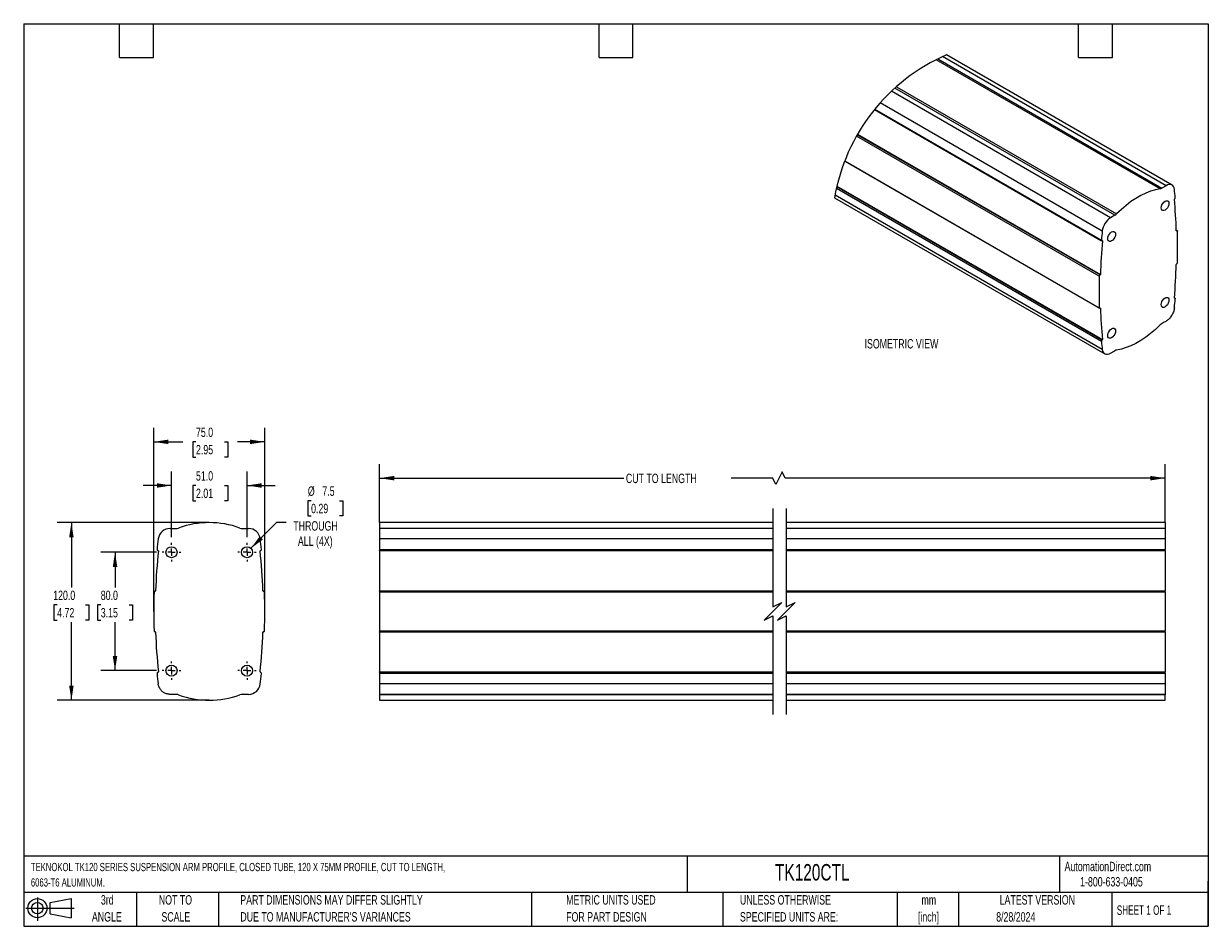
# Model space of a CAD drawing. Header units: millimetres. Extents: x 19 to 819, y 19 to 629.
import ezdxf

# ---------------------------------------------------------------- set-up
doc = ezdxf.new("R2010")
doc.units = ezdxf.units.MM
doc.header["$LTSCALE"] = 3
doc.linetypes.add('CENTERX2', pattern=[20.32, 12.7, -2.54, 2.54, -2.54])
doc.layers.add('CENTER', color=40, linetype='CENTERX2')
doc.layers.add('DIMENSIONS', color=140, linetype='Continuous', lineweight=25)
doc.layers.add('TEXT', color=140, linetype='Continuous', lineweight=25)
doc.styles.add('SLDTEXTSTYLE0', font='TXT', dxfattribs={"width": 0.7})
doc.styles.add('SLDTEXTSTYLE1', font='TXT', dxfattribs={"width": 0.65})
doc.dimstyles.new('SLDDIMSTYLE0', dxfattribs={"dimtxt": 6.474023, "dimasz": 9.906, "dimexe": 0, "dimexo": 0.0625, "dimgap": 1.618506, "dimtad": 0, "dimtih": 1, "dimtoh": 1, "dimrnd": 1e-09, "dimzin": 12, "dimdsep": 46, "dimtxsty": 'SLDTEXTSTYLE0', "dimsah": 1, "dimcen": 0.09, "dimadec": 0, "dimazin": 3, "dimtfac": 1, "dimtofl": 0, "dimtmove": 0, "dimatfit": 3, "dimfxl": 0, "dimfrac": 2, "dimtolj": 1, "dimtzin": 12, "dimarcsym": 0})
doc.dimstyles.new('SLDDIMSTYLE1', dxfattribs={"dimtxt": 6.474023, "dimasz": 9.906, "dimexe": 0, "dimexo": 0.0625, "dimgap": 1.618506, "dimtad": 0, "dimtih": 1, "dimtoh": 1, "dimrnd": 1e-09, "dimzin": 4, "dimdsep": 46, "dimtxsty": 'SLDTEXTSTYLE0', "dimsah": 1, "dimcen": 0.09, "dimadec": 0, "dimazin": 1, "dimtfac": 1, "dimtofl": 0, "dimtmove": 0, "dimatfit": 3, "dimfxl": 0, "dimfrac": 2, "dimtolj": 1, "dimtzin": 12, "dimarcsym": 0})
doc.dimstyles.new('SLDDIMSTYLE2', dxfattribs={"dimtxt": 6.474023, "dimasz": 9.906, "dimexe": 0, "dimexo": 0.0625, "dimgap": 1.618506, "dimtad": 0, "dimtih": 1, "dimtoh": 1, "dimrnd": 1e-09, "dimzin": 4, "dimdsep": 46, "dimtxsty": 'SLDTEXTSTYLE0', "dimsah": 1, "dimcen": 0.09, "dimadec": 0, "dimazin": 1, "dimtfac": 1, "dimtmove": 0, "dimatfit": 0, "dimfxl": 0, "dimfrac": 2, "dimtolj": 1, "dimtzin": 12, "dimarcsym": 0})
doc.dimstyles.new('SLDDIMSTYLE3', dxfattribs={"dimtxt": 6.474023, "dimasz": 9.906, "dimexe": 0, "dimexo": 0.0625, "dimgap": 1.618506, "dimtad": 0, "dimtih": 1, "dimtoh": 1, "dimrnd": 1e-09, "dimzin": 12, "dimdsep": 46, "dimtxsty": 'SLDTEXTSTYLE0', "dimsah": 1, "dimcen": 0, "dimadec": 0, "dimazin": 3, "dimtfac": 1, "dimtofl": 0, "dimtmove": 0, "dimatfit": 3, "dimfxl": 0, "dimfrac": 2, "dimtolj": 1, "dimtzin": 12, "dimarcsym": 0})

# ---------------------------------------------------------------- blocks, each defined once
blk = doc.blocks.new('Block11')
at = {"color": 7, "linetype": 'Continuous', "lineweight": 18}
for p, q in [((0, 8.65), (32.62, 8.65)), ((7.77, 15.93), (7.77, 0)), ((16.44, 12.5), (30.53, 15.1)), ((16.44, 4.79), (16.44, 12.5)), ((30.53, 15.1), (30.53, 2.19)), ((16.44, 4.79), (30.53, 2.19))]:
    blk.add_line(p, q, dxfattribs=at)
for radius in [6.45, 3.86]:
    blk.add_circle((7.77, 8.65), radius, dxfattribs=at)
blk = doc.blocks.new('Block12')
at = {"color": 7, "linetype": 'Continuous'}
blk.add_blockref('Block11', (0, 0), dxfattribs=at)
blk = doc.blocks.new('_D')
at = {"layer": 'DIMENSIONS'}
for p, q in [((259.38, 291.83), (259.38, 331.24)), ((789.93, 291.83), (789.93, 331.24)), ((259.38, 321.71), (424.32, 321.71)), ((524.96, 321.71), (496.94, 321.71)), ((527.08, 317.48), (524.96, 321.71)), ((531.31, 325.94), (527.08, 317.48)), ((533.43, 321.71), (531.31, 325.94)), ((789.93, 321.71), (533.43, 321.71))]:
    blk.add_line(p, q, dxfattribs=at)
for points in [[(259.38, 321.71), (269.29, 320.19), (269.29, 323.23)], [(789.93, 321.71), (780.03, 323.23), (780.03, 320.19)]]:
    blk.add_solid(points, dxfattribs=at)
at = {"layer": 'DIMENSIONS', "insert": (425.77, 324.75), "char_height": 6.35, "attachment_point": 1, "style": 'SLDTEXTSTYLE0'}
blk.add_mtext('CUT TO LENGTH', dxfattribs=at)
blk = doc.blocks.new('_D_1')
at = {"layer": 'DIMENSIONS'}
for p, q in [((140.58, 291.71), (41.75, 291.71)), ((51.28, 291.71), (51.28, 247.85)), ((41.66, 236.11), (39.48, 236.11)), ((39.48, 236.11), (39.48, 225.83)), ((60.9, 236.11), (63.07, 236.11)), ((63.07, 236.11), (63.07, 225.83)), ((39.48, 225.83), (41.66, 225.83)), ((51.28, 171.71), (51.28, 224.38)), ((63.07, 225.83), (60.9, 225.83)), ((140.58, 171.71), (41.75, 171.71))]:
    blk.add_line(p, q, dxfattribs=at)
for points in [[(51.28, 291.71), (49.75, 281.8), (52.8, 281.8)], [(51.28, 171.71), (52.8, 181.62), (49.75, 181.62)]]:
    blk.add_solid(points, dxfattribs=at)
at = {"layer": 'DIMENSIONS', "char_height": 6.35, "attachment_point": 1, "style": 'SLDTEXTSTYLE0'}
for s, insert in [('120.0', (38.97, 245.75)), ('4.72', (41.66, 234.01))]:
    blk.add_mtext(s, dxfattribs=dict(at, insert=insert))
blk = doc.blocks.new('_D_2')
at = {"layer": 'DIMENSIONS'}
for p, q in [((106.89, 235.52), (106.89, 355.76)), ((181.89, 235.52), (181.89, 355.76)), ((106.89, 346.23), (126.64, 346.23)), ((135.41, 346.23), (133.24, 346.23)), ((133.24, 346.23), (133.24, 335.94)), ((154.65, 346.23), (156.82, 346.23)), ((156.82, 346.23), (156.82, 335.94)), ((181.89, 346.23), (163.42, 346.23)), ((133.24, 335.94), (135.41, 335.94)), ((156.82, 335.94), (154.65, 335.94))]:
    blk.add_line(p, q, dxfattribs=at)
for points in [[(106.89, 346.23), (116.79, 344.71), (116.79, 347.76)], [(181.89, 346.23), (171.98, 347.76), (171.98, 344.71)]]:
    blk.add_solid(points, dxfattribs=at)
at = {"layer": 'DIMENSIONS', "char_height": 6.35, "attachment_point": 1, "style": 'SLDTEXTSTYLE0'}
for s, insert in [('75.0', (135.41, 355.87)), ('2.95', (135.41, 344.13))]:
    blk.add_mtext(s, dxfattribs=dict(at, insert=insert))
blk = doc.blocks.new('_D_3')
at = {"layer": 'DIMENSIONS'}
for p, q in [((108.81, 271.71), (71.22, 271.71)), ((80.74, 271.71), (80.74, 247.85)), ((71.12, 236.11), (68.95, 236.11)), ((68.95, 236.11), (68.95, 225.83)), ((90.36, 236.11), (92.54, 236.11)), ((92.54, 236.11), (92.54, 225.83)), ((68.95, 225.83), (71.12, 225.83)), ((80.74, 191.71), (80.74, 224.38)), ((92.54, 225.83), (90.36, 225.83)), ((108.81, 191.71), (71.22, 191.71))]:
    blk.add_line(p, q, dxfattribs=at)
for points in [[(80.74, 271.71), (79.22, 261.8), (82.27, 261.8)], [(80.74, 191.71), (82.27, 201.62), (79.22, 201.62)]]:
    blk.add_solid(points, dxfattribs=at)
at = {"layer": 'DIMENSIONS', "char_height": 6.35, "attachment_point": 1, "style": 'SLDTEXTSTYLE0'}
for s, insert in [('80.0', (71.12, 245.75)), ('3.15', (71.12, 234.01))]:
    blk.add_mtext(s, dxfattribs=dict(at, insert=insert))
blk = doc.blocks.new('_D_4')
at = {"layer": 'DIMENSIONS'}
for p, q in [((118.89, 281.79), (118.89, 326.29)), ((169.89, 281.79), (169.89, 326.29)), ((118.89, 316.77), (99.84, 316.77)), ((135.41, 316.77), (133.24, 316.77)), ((133.24, 316.77), (133.24, 306.48)), ((154.65, 316.77), (156.82, 316.77)), ((156.82, 316.77), (156.82, 306.48)), ((169.89, 316.77), (188.94, 316.77)), ((133.24, 306.48), (135.41, 306.48)), ((156.82, 306.48), (154.65, 306.48))]:
    blk.add_line(p, q, dxfattribs=at)
for points in [[(118.89, 316.77), (108.98, 318.29), (108.98, 315.25)], [(169.89, 316.77), (179.79, 315.25), (179.79, 318.29)]]:
    blk.add_solid(points, dxfattribs=at)
at = {"layer": 'DIMENSIONS', "char_height": 6.35, "attachment_point": 1, "style": 'SLDTEXTSTYLE0'}
for s, insert in [('51.0', (135.41, 326.4)), ('2.01', (135.41, 314.67))]:
    blk.add_mtext(s, dxfattribs=dict(at, insert=insert))
blk = doc.blocks.new('_D_5')
at = {"layer": 'DIMENSIONS'}
for p, q in [((213.17, 306.49), (210.99, 306.49)), ((210.99, 306.49), (210.99, 296.2)), ((232.41, 306.49), (234.58, 306.49)), ((234.58, 306.49), (234.58, 296.2)), ((210.99, 296.2), (213.17, 296.2)), ((234.58, 296.2), (232.41, 296.2)), ((172.52, 274.34), (190.12, 291.94)), ((190.12, 291.94), (196.39, 291.94))]:
    blk.add_line(p, q, dxfattribs=at)
blk.add_solid([(172.52, 274.34), (180.6, 280.27), (178.45, 282.43)], dxfattribs=at)
at = {"layer": 'DIMENSIONS', "char_height": 6.35, "attachment_point": 1, "style": 'SLDTEXTSTYLE0'}
for s, insert in [('%%c', (210.97, 316.13)), ('7.5', (220.75, 316.13)), ('0.29', (213.17, 304.39)), ('THROUGH', (201.15, 292.65)), ('ALL (4X)', (204.25, 282.36))]:
    blk.add_mtext(s, dxfattribs=dict(at, insert=insert))
blk = doc.blocks.new('SW_CENTERMARKSYMBOL_0')
at = {"layer": 'CENTER', "color": 0}
for p, q in [((-5.08, 0), (-6.265, 0)), ((0, 0), (-2.54, 0)), ((0, 5.08), (0, 6.265)), ((0, 0), (0, 2.54)), ((0, 0), (0, -2.54)), ((0, 0), (2.54, 0)), ((5.08, 0), (6.265, 0)), ((0, -5.08), (0, -6.265))]:
    blk.add_line(p, q, dxfattribs=at)
blk = doc.blocks.new('SW_CENTERMARKSYMBOL_1')
at = {"layer": 'CENTER', "color": 0}
for p, q in [((-5.08, 0), (-6.265, 0)), ((0, 0), (-2.54, 0)), ((0, 5.08), (0, 6.265)), ((0, 0), (0, 2.54)), ((0, 0), (0, -2.54)), ((0, 0), (2.54, 0)), ((5.08, 0), (6.265, 0)), ((0, -5.08), (0, -6.265))]:
    blk.add_line(p, q, dxfattribs=at)
blk = doc.blocks.new('SW_CENTERMARKSYMBOL_2')
at = {"layer": 'CENTER', "color": 0}
for p, q in [((-5.08, 0), (-6.265, 0)), ((0, 0), (-2.54, 0)), ((0, 5.08), (0, 6.265)), ((0, 0), (0, 2.54)), ((0, 0), (0, -2.54)), ((0, 0), (2.54, 0)), ((5.08, 0), (6.265, 0)), ((0, -5.08), (0, -6.265))]:
    blk.add_line(p, q, dxfattribs=at)
blk = doc.blocks.new('SW_CENTERMARKSYMBOL_3')
at = {"layer": 'CENTER', "color": 0}
for p, q in [((-5.08, 0), (-6.265, 0)), ((0, 0), (-2.54, 0)), ((0, 5.08), (0, 6.265)), ((0, 0), (0, 2.54)), ((0, 0), (0, -2.54)), ((0, 0), (2.54, 0)), ((5.08, 0), (6.265, 0)), ((0, -5.08), (0, -6.265))]:
    blk.add_line(p, q, dxfattribs=at)

msp = doc.modelspace()

# ---------------------------------------------------------------- linework, layer by layer
for p, q in [((786.556, 517.12), (635.448, 604.353)), ((636.522, 604.892), (787.777, 517.574)), ((790.644, 519.229), (639.653, 606.394)), ((794.644, 519.625), (642.287, 607.579)), ((756.028, 499.246), (607.386, 585.055)), ((608.516, 586.064), (757.249, 500.202)), ((753.162, 497.591), (605.183, 583.017)), ((593.723, 570.649), (747.107, 482.102)), ((593.889, 570.854), (746.965, 482.485)), ((747.549, 488.631), (597.594, 575.198)), ((745.539, 458.12), (581.553, 552.787)), ((746.051, 458.968), (582.043, 553.647)), ((746.086, 458.986), (582.06, 553.677)), ((582.237, 553.982), (746.269, 459.289)), ((573.557, 535.874), (745.684, 436.507)), ((573.626, 536.052), (745.539, 436.809)), ((747.549, 408.618), (567.028, 512.83)), ((746.965, 414.089), (567.966, 517.423)), ((747.405, 414.973), (568.194, 518.429)), ((747.44, 414.997), (568.203, 518.468)), ((568.287, 518.826), (747.597, 415.312)), ((790.644, 519.229), (787.777, 517.574)), ((566.714, 511.067), (749.162, 405.742)), ((796.4, 510.395), (796.366, 510.37)), ((756.028, 499.246), (753.162, 497.591)), ((798.122, 488.86), (797.527, 489.204)), ((797.535, 488.942), (797.754, 488.815)), ((797.536, 488.9), (797.72, 488.794)), ((797.72, 488.794), (797.754, 488.815)), ((747.597, 481.993), (747.399, 482.107)), ((747.44, 482.126), (747.405, 482.11)), ((797.754, 466.4), (797.72, 466.381)), ((746.051, 458.968), (746.086, 458.986)), ((796.208, 443.368), (796.4, 443.257)), ((796.208, 443.332), (796.366, 443.241)), ((796.699, 443.265), (796.222, 443.54)), ((796.366, 443.241), (796.4, 443.257)), ((746.086, 436.574), (746.051, 436.552)), ((746.269, 436.482), (746.099, 436.581)), ((747.405, 414.973), (747.44, 414.997)), ((753.162, 406.138), (756.028, 407.793)), ((525.083, 291.71), (259.382, 291.71)), ((259.382, 291.71), (259.382, 288.018)), ((789.932, 291.71), (534.083, 291.71)), ((789.932, 291.71), (789.932, 288.018)), ((117.881, 287.71), (121.935, 287.71)), ((166.835, 287.71), (170.889, 287.71)), ((259.382, 288.018), (525.083, 288.018)), ((259.382, 288.018), (259.382, 287.71)), ((525.083, 287.71), (259.382, 287.71)), ((259.382, 287.71), (259.382, 280.705)), ((525.083, 280.705), (259.382, 280.705)), ((259.382, 280.705), (259.382, 273.592)), ((534.083, 288.018), (789.932, 288.018)), ((789.932, 287.71), (534.083, 287.71)), ((789.932, 280.705), (534.083, 280.705)), ((789.932, 288.018), (789.932, 287.71)), ((789.932, 287.71), (789.932, 280.705)), ((789.932, 280.705), (789.932, 273.592)), ((109.789, 272.816), (109.74, 272.821)), ((179.03, 272.821), (178.981, 272.816)), ((259.382, 273.592), (525.083, 273.592)), ((259.382, 273.592), (259.382, 272.821)), ((259.382, 272.821), (525.083, 272.821)), ((259.382, 272.821), (259.382, 272.816)), ((259.382, 272.816), (525.083, 272.816)), ((259.382, 272.542), (259.382, 272.816)), ((525.083, 272.542), (259.382, 272.542)), ((259.382, 272.542), (259.382, 245.676)), ((534.083, 273.592), (789.932, 273.592)), ((534.083, 272.821), (789.932, 272.821)), ((534.083, 272.816), (789.932, 272.816)), ((789.932, 272.542), (534.083, 272.542)), ((789.932, 272.821), (789.932, 273.592)), ((789.932, 272.816), (789.932, 272.821)), ((789.932, 272.816), (789.932, 272.542)), ((789.932, 272.542), (789.932, 245.676)), ((107.825, 245.436), (107.875, 245.435)), ((180.895, 245.435), (180.945, 245.436)), ((259.382, 245.676), (525.083, 245.676)), ((259.382, 245.436), (259.382, 245.676)), ((525.083, 245.437), (259.382, 245.437)), ((259.382, 245.437), (259.382, 244.76)), ((525.083, 244.76), (259.382, 244.76)), ((259.382, 244.76), (259.382, 218.661)), ((534.083, 245.676), (789.932, 245.676)), ((789.932, 245.437), (534.083, 245.437)), ((789.932, 244.76), (534.083, 244.76)), ((789.932, 245.676), (789.932, 245.437)), ((789.932, 244.76), (789.932, 245.437)), ((789.932, 244.76), (789.932, 218.661)), ((107.875, 217.986), (107.825, 217.984)), ((180.945, 217.984), (180.895, 217.986)), ((259.382, 218.661), (525.083, 218.661)), ((259.382, 218.661), (259.382, 217.984)), ((259.382, 217.984), (525.083, 217.984)), ((259.382, 217.745), (259.382, 217.984)), ((525.083, 217.745), (259.382, 217.745)), ((259.382, 217.745), (259.382, 190.879)), ((534.083, 218.661), (789.932, 218.661)), ((534.083, 217.984), (789.932, 217.984)), ((789.932, 217.745), (534.083, 217.745)), ((789.932, 217.984), (789.932, 218.661)), ((789.932, 217.984), (789.932, 217.745)), ((789.932, 217.745), (789.932, 190.879)), ((109.74, 190.599), (109.789, 190.605)), ((178.981, 190.605), (179.03, 190.599)), ((259.382, 190.879), (525.083, 190.879)), ((259.382, 190.605), (259.382, 190.879)), ((525.083, 190.605), (259.382, 190.605)), ((259.382, 190.605), (259.382, 190.599)), ((525.083, 190.599), (259.382, 190.599)), ((259.382, 190.599), (259.382, 189.829)), ((525.083, 189.829), (259.382, 189.829)), ((259.382, 189.829), (259.382, 182.716)), ((534.083, 190.879), (789.932, 190.879)), ((789.932, 190.605), (534.083, 190.605)), ((789.932, 190.599), (534.083, 190.599)), ((789.932, 189.829), (534.083, 189.829)), ((789.932, 190.879), (789.932, 190.605)), ((789.932, 190.599), (789.932, 190.605)), ((789.932, 189.829), (789.932, 190.599)), ((789.932, 189.829), (789.932, 182.716)), ((525.083, 182.716), (259.382, 182.716)), ((259.382, 182.716), (259.382, 175.71)), ((789.932, 182.716), (534.083, 182.716)), ((789.932, 182.716), (789.932, 175.71)), ((170.889, 175.71), (166.835, 175.71)), ((525.083, 175.71), (259.382, 175.71)), ((259.382, 175.71), (259.382, 175.403)), ((525.083, 175.403), (259.382, 175.403)), ((259.382, 175.403), (259.382, 171.71)), ((259.382, 171.71), (525.083, 171.71)), ((789.932, 175.71), (534.083, 175.71)), ((789.932, 175.403), (534.083, 175.403)), ((534.083, 171.71), (789.932, 171.71)), ((789.932, 175.71), (789.932, 175.403)), ((789.932, 171.71), (789.932, 175.403))]:
    msp.add_line(p, q)
at = {"flags": 128}
for points in [[(786.556, 517.12), (783.394, 516.479), (780.162, 515.507), (776.879, 514.21), (773.565, 512.598), (770.241, 510.679), (766.927, 508.466), (763.644, 505.971), (760.411, 503.211), (757.249, 500.202)], [(796.257, 516.749), (796.039, 517.776), (795.645, 518.636), (795.088, 519.303), (794.387, 519.755), (793.563, 519.977), (792.645, 519.962), (791.661, 519.71), (790.644, 519.229)], [(787.429, 503.369), (787.3, 504.234), (787.429, 505.248), (787.803, 506.312), (788.386, 507.321), (789.12, 508.177), (789.934, 508.796), (790.748, 509.117), (791.482, 509.109), (792.065, 508.773), (792.439, 508.141), (792.568, 507.275), (792.439, 506.261), (792.065, 505.197), (791.482, 504.188), (790.748, 503.332), (789.934, 502.713), (789.12, 502.392), (788.386, 502.4), (787.803, 502.737), (787.429, 503.369)], [(751.367, 482.55), (751.238, 483.416), (751.367, 484.43), (751.741, 485.494), (752.323, 486.503), (753.058, 487.359), (753.872, 487.978), (754.686, 488.299), (755.42, 488.291), (756.003, 487.954), (756.377, 487.322), (756.506, 486.457), (756.377, 485.442), (756.003, 484.378), (755.42, 483.369), (754.686, 482.513), (753.872, 481.895), (753.058, 481.574), (752.323, 481.582), (751.741, 481.918), (751.367, 482.55)], [(797.72, 488.794), (797.685, 488.776), (797.651, 488.767), (797.62, 488.767), (797.593, 488.775), (797.57, 488.792), (797.553, 488.817), (797.541, 488.848), (797.537, 488.885)], [(797.754, 488.815), (797.851, 488.864), (797.945, 488.89), (798.033, 488.89), (798.11, 488.867), (798.174, 488.82), (798.222, 488.751), (798.254, 488.662), (798.266, 488.559)], [(747.405, 482.11), (747.31, 482.078), (747.221, 482.07), (747.14, 482.087), (747.072, 482.127), (747.019, 482.19), (746.982, 482.273), (746.964, 482.373), (746.965, 482.485)], [(747.44, 482.126), (747.474, 482.138), (747.506, 482.141), (747.535, 482.135), (747.559, 482.12), (747.578, 482.098), (747.591, 482.068), (747.598, 482.033), (747.597, 481.993)], [(787.429, 438.045), (787.3, 438.911), (787.429, 439.925), (787.803, 440.989), (788.386, 441.998), (789.12, 442.854), (789.934, 443.473), (790.748, 443.794), (791.482, 443.786), (792.065, 443.449), (792.439, 442.817), (792.568, 441.952), (792.439, 440.937), (792.065, 439.874), (791.482, 438.864), (790.748, 438.008), (789.934, 437.39), (789.12, 437.069), (788.386, 437.077), (787.803, 437.413), (787.429, 438.045)], [(796.366, 443.241), (796.332, 443.23), (796.3, 443.227), (796.271, 443.233), (796.247, 443.247), (796.228, 443.269), (796.215, 443.299), (796.208, 443.334), (796.208, 443.375)], [(796.4, 443.257), (796.496, 443.289), (796.585, 443.297), (796.665, 443.281), (796.734, 443.24), (796.787, 443.177), (796.823, 443.094), (796.842, 442.995), (796.841, 442.882)], [(746.051, 436.552), (745.954, 436.503), (745.86, 436.478), (745.773, 436.477), (745.696, 436.501), (745.632, 436.548), (745.583, 436.617), (745.552, 436.705), (745.539, 436.809)], [(746.086, 436.574), (746.121, 436.591), (746.154, 436.6), (746.185, 436.6), (746.213, 436.592), (746.236, 436.575), (746.253, 436.551), (746.264, 436.519), (746.269, 436.482)], [(786.556, 425.165), (783.394, 422.156), (780.162, 419.396), (776.879, 416.902), (773.565, 414.688), (770.241, 412.769), (766.927, 411.157), (763.644, 409.861), (760.411, 408.889), (757.249, 408.247)], [(751.367, 417.227), (751.238, 418.092), (751.367, 419.107), (751.741, 420.171), (752.323, 421.18), (753.058, 422.036), (753.872, 422.654), (754.686, 422.975), (755.42, 422.967), (756.003, 422.631), (756.377, 421.999), (756.506, 421.133), (756.377, 420.119), (756.003, 419.055), (755.42, 418.046), (754.686, 417.19), (753.872, 416.571), (753.058, 416.25), (752.323, 416.258), (751.741, 416.595), (751.367, 417.227)], [(747.549, 408.618), (747.767, 407.592), (748.16, 406.731), (748.717, 406.064), (749.419, 405.612), (750.242, 405.39), (751.161, 405.406), (752.145, 405.658), (753.162, 406.138)]]:
    msp.add_lwpolyline(points, dxfattribs=at)
for centre in [(118.885, 271.71), (169.885, 271.71), (118.885, 191.71), (169.885, 191.71)]:
    msp.add_circle(centre, 3.725)
at = {"color": 7, "linetype": 'Continuous', "lineweight": 18}
msp.add_arc((693.877, 489.337), 129.006, 113.572085, 170.302769, dxfattribs=at)
for centre, radius, start, end in [((785.954, 520.611), 3.542, 279.785082, 300.977829), ((488.51, 481.133), 309.801, 5.584049, 6.601664), ((796.588, 510.062), 0.38, 125.876093, 181.058864), ((465.125, 478.653), 332.569, 1.762992, 5.418058), ((795.777, 511.257), 1.064, 305.867552, 1.138495), ((759.928, 487.114), 12.472, 122.856715, 173.015084), ((752.999, 504.373), 5.955, 300.579579, 315.544664), ((1183.557, 444.096), 438.277, 174.16791, 174.974924), ((426.907, 477.903), 371.512, 358.35645, 1.64355), ((1155.901, 446.712), 409.825, 175.061464, 178.24145), ((387.85, 478.658), 409.879, 355.061676, 358.241247), ((797.919, 466.054), 0.383, 121.405579, 176.267347), ((797.194, 467.317), 1.074, 301.42229, 356.32319), ((1116.72, 447.464), 371.334, 178.355661, 181.644339), ((746.611, 458.051), 1.074, 121.421133, 176.332033), ((745.886, 459.314), 0.384, 301.428517, 356.232869), ((361.014, 481.199), 437.508, 354.167176, 354.975605), ((1078.642, 446.712), 332.53, 181.762778, 185.418272), ((748.029, 414.11), 1.064, 125.860353, 181.139502), ((1055.733, 444.281), 310.241, 185.584771, 186.600942), ((747.217, 415.305), 0.38, 305.883427, 1.03851), ((757.852, 404.756), 3.543, 99.78714, 120.975771), ((144.385, 231.71), 60, 69.794777, 110.205223), ((500.885, 231.71), 394, 172.856645, 173.898024), ((117.881, 279.71), 8, 90, 172.856645), ((121.935, 292.71), 5, 270, 290.205223), ((166.835, 292.71), 5, 249.794777, 270), ((170.889, 279.71), 8, 7.143355, 90), ((-212.115, 231.71), 394, 6.101976, 7.143355), ((500.885, 231.71), 393, 174.036425, 177.963575), ((109.813, 273.518), 0.7, 173.898024, 264.000165), ((109.763, 272.568), 0.25, 354.036425, 84.000165), ((179.007, 272.568), 0.25, 95.999835, 185.963575), ((-212.115, 231.71), 393, 2.036425, 5.963575), ((178.957, 273.518), 0.7, 275.999835, 6.101976), ((500.885, 231.71), 394, 178.101976, 181.898024), ((107.801, 244.737), 0.7, 87.999337, 178.101976), ((107.883, 245.684), 0.25, 267.999337, 357.963575), ((180.887, 245.684), 0.25, 182.036425, 272.000663), ((180.969, 244.737), 0.7, 1.898024, 92.000663), ((-212.115, 231.71), 394, 358.101976, 1.898024), ((107.801, 218.684), 0.7, 181.898024, 271.999622), ((107.883, 217.736), 0.25, 2.036425, 91.999622), ((500.885, 231.71), 393, 182.036425, 185.963575), ((-212.115, 231.71), 393, 354.036425, 357.963575), ((180.887, 217.736), 0.25, 88.000378, 177.963575), ((180.969, 218.684), 0.7, 268.000378, 358.101976), ((109.813, 189.903), 0.7, 96.000028, 186.101987), ((500.885, 231.71), 394, 186.101987, 187.143366), ((109.763, 190.853), 0.25, 276.000028, 5.963575), ((179.007, 190.853), 0.25, 174.036425, 263.999972), ((-212.115, 231.71), 394, 352.856645, 353.898024), ((178.957, 189.903), 0.7, 353.898024, 83.999972), ((170.889, 183.71), 8, 270, 352.856645), ((144.385, 231.71), 60, 249.794776, 290.205223), ((166.835, 170.71), 5, 90, 110.205223)]:
    msp.add_arc(centre, radius, start, end)
for points, knots in [([(796.257, 436.737), (796.121, 435.97), (795.829, 434.327), (794.729, 431.996), (793.235, 429.859), (791.427, 428.176), (789.579, 427.142), (787.901, 426.28), (787.014, 425.545), (786.556, 425.165)], [0, 0, 0, 0, 0.1477304, 0.3164372, 0.4853516, 0.6421432, 0.7813351, 0.8872607, 1, 1, 1, 1]), ([(123.662, 175.403), (123.3, 175.536), (122.919, 175.628), (122.34, 175.698), (122.146, 175.71), (121.761, 175.711), (121.568, 175.71), (120.604, 175.71), (119.446, 175.71), (118.289, 175.71), (117.879, 175.71), (117.86, 175.71), (117.819, 175.711), (117.759, 175.711), (117.617, 175.714), (117.332, 175.726), (117.084, 175.748), (116.252, 175.849), (115.571, 176.018), (114.246, 176.548), (113.604, 176.91), (112.438, 177.801), (111.916, 178.331), (111.044, 179.494), (110.695, 180.128), (110.185, 181.42), (110.023, 182.078), (109.943, 182.716)], [0, 0, 0, 0, 0.0625, 0.0625, 0.09375, 0.09375, 0.125, 0.125, 0.25, 0.3125, 0.3125, 0.3164063, 0.3164063, 0.3203125, 0.328125, 0.34375, 0.375, 0.375, 0.5, 0.5, 0.625, 0.625, 0.75, 0.75, 0.875, 0.875, 1, 1, 1, 1])]:
    msp.add_open_spline(points, degree=3, knots=knots)
at = {"layer": 'DIMENSIONS', "color": 140}
for p, q in [((525.083, 301.235), (525.083, 234.71)), ((534.083, 301.235), (534.083, 234.71)), ((525.083, 234.71), (531.083, 237.71)), ((531.083, 237.71), (525.083, 231.71)), ((534.083, 234.71), (540.083, 237.71)), ((540.083, 237.71), (534.083, 231.71)), ((525.083, 231.71), (519.083, 225.71)), ((519.083, 225.71), (525.083, 228.71)), ((525.083, 228.71), (525.083, 162.185)), ((534.083, 231.71), (528.083, 225.71)), ((528.083, 225.71), (534.083, 228.71)), ((534.083, 228.71), (534.083, 162.185))]:
    msp.add_line(p, q, dxfattribs=at)
at = {"layer": 'DIMENSIONS'}
for p, q in [((144.385, 291.71), (130.393, 291.71)), ((106.885, 231.71), (106.885, 250.232)), ((181.885, 231.71), (181.885, 250.232)), ((144.385, 171.71), (127.522, 171.71))]:
    msp.add_line(p, q, dxfattribs=at)
at = {"layer": 'TEXT'}
for p, q in [((19.05, 628.65), (819.15, 628.65)), ((19.05, 628.65), (19.05, 19.05)), ((83.82, 605.79), (83.82, 628.65)), ((106.68, 605.79), (106.68, 628.65)), ((407.67, 605.79), (407.67, 628.65)), ((430.53, 605.79), (430.53, 628.65)), ((731.52, 605.79), (731.52, 628.65)), ((754.38, 605.79), (754.38, 628.65)), ((819.15, 628.65), (819.15, 19.05)), ((83.82, 605.79), (106.68, 605.79)), ((407.67, 605.79), (430.53, 605.79)), ((731.52, 605.79), (754.38, 605.79)), ((819.15, 66.378), (19.05, 66.378)), ((467.277, 66.378), (467.277, 41.91)), ((718.726, 66.378), (718.726, 41.91)), ((819.15, 19.05), (819.15, 49.53)), ((819.15, 41.91), (19.05, 41.91)), ((95.25, 41.91), (95.25, 19.05)), ((150.635, 41.91), (150.635, 19.05)), ((361.939, 41.91), (361.939, 19.05)), ((491.341, 41.91), (491.341, 19.05)), ((609.073, 41.91), (609.073, 19.05)), ((650.436, 41.91), (650.436, 19.05)), ((754.046, 41.91), (754.046, 19.05)), ((19.05, 19.05), (819.15, 19.05))]:
    msp.add_line(p, q, dxfattribs=at)

# ---------------------------------------------------------------- block references
at = {"layer": 'CENTER'}
for name, p in [('SW_CENTERMARKSYMBOL_0', (118.885, 271.71)), ('SW_CENTERMARKSYMBOL_1', (169.885, 271.71)), ('SW_CENTERMARKSYMBOL_3', (118.885, 191.71)), ('SW_CENTERMARKSYMBOL_2', (169.885, 191.71))]:
    msp.add_blockref(name, p, dxfattribs=at)
at = {"layer": 'TEXT'}
msp.add_blockref('Block12', (20.514, 22.662), dxfattribs=at)

# ---------------------------------------------------------------- texts
at = {"color": 179, "linetype": 'Continuous', "lineweight": 18, "char_height": 6.35, "attachment_point": 1, "style": 'SLDTEXTSTYLE0'}
for s, insert in [('AutomationDirect.com', (722.085, 62.63)), ('1-800-633-0405', (732.575, 52.311))]:
    msp.add_mtext(s, dxfattribs=dict(at, insert=insert))
at = {"layer": 'DIMENSIONS', "insert": (611.908, 415.663), "char_height": 6.35, "attachment_point": 2, "style": 'SLDTEXTSTYLE0'}
msp.add_mtext('ISOMETRIC VIEW', dxfattribs=at)
at = {"layer": 'TEXT'}
for s, insert, char_height, attachment_point, style in [('TEKNOKOL TK120 SERIES SUSPENSION ARM PROFILE, CLOSED TUBE, 120 X 75MM PROFILE, CUT TO LENGTH,', (23.897, 61.861), 5.55625, 1, 'SLDTEXTSTYLE0'), ('TK120CTL', (526.505, 61.093), 11.1125, 1, 'SLDTEXTSTYLE0'), ('6063-T6 ALUMINUM.', (23.897, 51.452), 5.55625, 1, 'SLDTEXTSTYLE0'), ('3rd', (75.487, 40.092), 6.35, 2, 'SLDTEXTSTYLE0'), ('NOT TO', (121.547, 40.092), 6.35, 2, 'SLDTEXTSTYLE0'), ('PART DIMENSIONS MAY DIFFER SLIGHTLY', (165.358, 40.092), 6.35, 1, 'SLDTEXTSTYLE0'), ('METRIC UNITS USED', (385.435, 40.092), 6.35, 1, 'SLDTEXTSTYLE0'), ('UNLESS OTHERWISE', (502.824, 40.092), 6.35, 1, 'SLDTEXTSTYLE0'), ('LATEST VERSION', (703.656, 40.092), 6.35, 2, 'SLDTEXTSTYLE0'), ('mm', (630.391, 40.084), 6.35, 2, 'SLDTEXTSTYLE0'), ('SHEET 1 OF 1', (757.324, 33.154), 6.35, 1, 'SLDTEXTSTYLE1'), ('ANGLE', (75.195, 28.625), 6.35, 2, 'SLDTEXTSTYLE0'), ('SCALE', (121.836, 28.625), 6.35, 2, 'SLDTEXTSTYLE0'), ("DUE TO MANUFACTURER'S VARIANCES", (165.358, 28.625), 6.35, 1, 'SLDTEXTSTYLE0'), ('FOR PART DESIGN', (385.435, 28.625), 6.35, 1, 'SLDTEXTSTYLE0'), ('SPECIFIED UNITS ARE:', (502.824, 28.625), 6.35, 1, 'SLDTEXTSTYLE0'), ('[inch]', (630.14, 28.617), 6.35, 2, 'SLDTEXTSTYLE0'), ('8/28/2024', (689.104, 28.583), 6.35, 2, 'SLDTEXTSTYLE0')]:
    msp.add_mtext(s, dxfattribs=dict(at, insert=insert, char_height=char_height, attachment_point=attachment_point, style=style))

# ---------------------------------------------------------------- dimensions: what is measured, and where the dimension line sits
at = {"layer": 'DIMENSIONS'}
for base, p1, p2, dimstyle, picture, middle in [((181.885, 346.234), (106.885, 231.71), (181.885, 231.71), 'SLDDIMSTYLE1', '_D_2', (145.028, 346.234)), ((169.885, 316.77), (118.885, 277.975), (169.885, 277.975), 'SLDDIMSTYLE2', '_D_4', (145.028, 316.77))]:
    dim = msp.add_linear_dim(base=base, p1=p1, p2=p2, dimstyle=dimstyle, dxfattribs=at)
    dim.commit()
    dim.dimension.update_dxf_attribs({"geometry": picture, "text_midpoint": middle, "dimtype": 160})
dim = msp.add_linear_dim(base=(789.932, 321.71), p1=(259.382, 288.018), p2=(789.932, 288.018), text='CUT TO LENGTH', dimstyle='SLDDIMSTYLE0', dxfattribs=at)
dim.commit()
dim.dimension.update_dxf_attribs({"geometry": '_D', "text_midpoint": (460.628, 321.71), "dimtype": 160})
dim = msp.add_diameter_dim_2p(p1=(167.251, 269.076), p2=(172.519, 274.344), text='<>\\PTHROUGH\\PALL (4X)', dimstyle='SLDDIMSTYLE3', dxfattribs=at)
dim.commit()
dim.dimension.update_dxf_attribs({"geometry": '_D_5', "text_midpoint": (222.786, 295.29), "dimtype": 163})
for base, p1, p2, picture, middle in [((51.278, 291.71), (144.385, 171.71), (144.385, 291.71), '_D_1', (51.278, 236.115)), ((80.742, 191.71), (112.62, 271.71), (112.62, 191.71), '_D_3', (80.742, 236.115))]:
    dim = msp.add_linear_dim(base=base, p1=p1, p2=p2, angle=90, dimstyle='SLDDIMSTYLE1', dxfattribs=at)
    dim.commit()
    dim.dimension.update_dxf_attribs({"geometry": picture, "text_midpoint": middle, "dimtype": 160})

doc.saveas('drawing.dxf')
